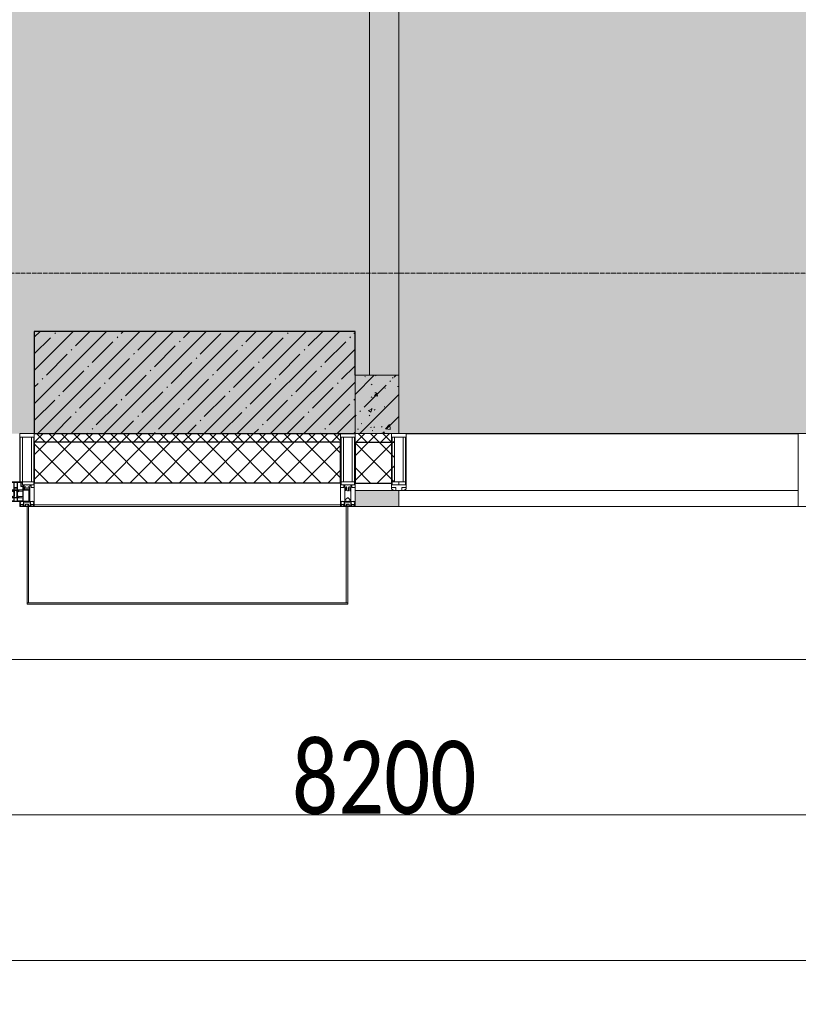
# Model space of a CAD drawing. Header units: millimetres. Extents: x -535184 to 178656, y -69521 to 68256.
# Tile 106 of 256: x -160653 to -157983, y 23764 to 27142. Entities that reach past the tile are written whole.
import ezdxf

# ---------------------------------------------------------------- set-up
doc = ezdxf.new("R2010")
doc.units = ezdxf.units.MM
doc.linetypes.add('-D1-02х01', pattern=[3, 2, -1])
doc.linetypes.add('-D1d1-15x02', pattern=[19, 15, -2, 0, -2])
doc.layers.get('Defpoints').update_dxf_attribs({"color": 31})
for name, color, linetype, lineweight in [('_0', 7, 'Continuous', 13), ('A-ANNO-DIMS', 8, 'Continuous', 5), ('A-COLS', 7, 'Continuous', 5), ('A-DETL-GENF', 7, 'Continuous', 5), ('A-GLAZ', 7, 'Continuous', 5), ('A-GLAZ-CURT', 8, 'Continuous', 5), ('A-GLAZ-CWMG', 8, 'Continuous', 5), ('A-WALL', 7, 'Continuous', 5), ('A-WALL-FNSH', 8, 'Continuous', 5), ('I-WALL', 7, 'Continuous', 5), ('S-COLS', 7, 'Continuous', 5), ('S-GRID', 7, 'Continuous', 5), ('Ограждение', 7, 'Continuous', 5), ('Поручни', 7, 'Continuous', 5)]:
    doc.layers.add(name, color=color, linetype=linetype, lineweight=lineweight)
doc.styles.add('Calibri Light', font='calibril.ttf', dxfattribs={"width": 0.8, "height": 250})
doc.dimstyles.new('2_5', dxfattribs={"dimscale": 304.8, "dimtxt": 294.337106, "dimasz": 0.492126, "dimexe": 0.492126, "dimexo": 0.492126, "dimgap": 0, "dimtad": 1, "dimdec": 0, "dimrnd": 5, "dimdsep": 46, "dimtxsty": 'Calibri Light', "dimblk1": 'OBLIQUE', "dimblk2": 'OBLIQUE', "dimsah": 1, "dimcen": 0.09, "dimdle": 0.492126, "dimazin": 0, "dimtfac": 1, "dimtdec": 4, "dimtix": 1, "dimtmove": 0, "dimatfit": 3, "dimfxl": 1, "dimtvp": 1, "dimtolj": 1, "dimtzin": 0, "dimlwd": 5, "dimlwe": 5, "dimarcsym": 2})
pattern_1 = [(45, (0, 0), (-21.213203, 21.213203), []), (135, (0, 0), (-21.213203, -21.213203), [])]
pattern_2 = [(45, (0, 0), (-42.42641, 42.42641), []), (135, (0, 0), (-42.42641, -42.42641), [])]

# ---------------------------------------------------------------- blocks, each defined once
blk = doc.blocks.new('A_PAN_Створка - 383мм-V34-50_AS_M_L11')
at = {"layer": 'A-GLAZ-CURT'}
h = blk.add_hatch(dxfattribs=at)
h.set_pattern_fill('FP_33', color=256, style=0, pattern_type=2)
h.set_pattern_definition([(225, (31460, -750), (14.142136, -14.142136), []), (315, (31460, -750), (14.142136, 14.142136), [])])
h.paths.add_polyline_path([(39.1, -31.8), (-54.5, -31.8), (-54.9, -34.1), (-57.2, -36.4), (-57.2, -60.8), (-54.6, -63.4), (-53.6, -82.7), (54.6, -81.8), (54.6, -63.4), (57.2, -60.8), (57.2, -36.4), (54.9, -34.1), (54.5, -31.8)])
at = {"layer": 'A-DETL-GENF'}
for p, q in [((-70, -32.1), (-61.4, -23.5)), ((-70, -62.5), (-70, -32.1)), ((61.4, -23.5), (-61.4, -23.5)), ((-55.2, -33.8), (-57.3, -35.9)), ((-55.2, -33.8), (-54.8, -31.5)), ((-54.9, -25.8), (-53.9, -24.8)), ((-54.9, -29.5), (-54.9, -25.8)), ((-53.9, -30.5), (-54.9, -29.5)), ((-54.5, -31.8), (-54.9, -34.1)), ((0, -31.5), (-54.8, -31.5)), ((54.5, -31.8), (-54.5, -31.8)), ((-53.9, -24.8), (53.9, -24.8)), ((53.9, -30.5), (-53.9, -30.5)), ((0, -31.5), (54.8, -31.5)), ((54.9, -25.8), (53.9, -24.8)), ((53.9, -30.5), (54.9, -29.5)), ((54.9, -34.1), (54.5, -31.8)), ((55.2, -33.8), (54.8, -31.5)), ((54.9, -29.5), (54.9, -25.8)), ((55.2, -33.8), (57.3, -35.9)), ((70, -32.1), (61.4, -23.5)), ((70, -62.5), (70, -32.1)), ((-73.9, -62.5), (-70, -62.5)), ((-73.9, -87.5), (-73.9, -62.5)), ((-69.4, -66.5), (-73.9, -66.5)), ((-69.4, -81.5), (-69.4, -66.5)), ((-61.7, -62.5), (-67.9, -62.5)), ((-67.9, -62.5), (-67.9, -89.3)), ((-67.8, -38.3), (-65.7, -37.4)), ((-67.8, -55.7), (-67.8, -38.3)), ((-66, -56.5), (-67.8, -55.7)), ((-66, -56.5), (-62, -59.1)), ((-65.7, -37.4), (-60.8, -34.7)), ((-62, -59.1), (-60.7, -61)), ((-61.7, -64.9), (-61.7, -62.5)), ((-60.1, -67.7), (-61.7, -64.9)), ((-60.8, -34.7), (-57.3, -35.9)), ((-60.7, -61), (-57.4, -61)), ((-57.4, -61), (-54.9, -63.5)), ((-54.9, -34.1), (-57.2, -36.4)), ((-57.2, -36.4), (-57.2, -60.8)), ((-57.2, -60.8), (-54.6, -63.4)), ((-54.9, -63.5), (-54.9, -81.9)), ((-54.6, -63.4), (-54.6, -81.8)), ((54.6, -63.4), (57.2, -60.8)), ((54.6, -81.8), (54.6, -63.4)), ((57.2, -36.4), (54.9, -34.1)), ((57.4, -61), (54.9, -63.5)), ((54.9, -63.5), (54.9, -81.9)), ((57.2, -60.8), (57.2, -36.4)), ((60.8, -34.7), (57.3, -35.9)), ((60.7, -61), (57.4, -61)), ((60.1, -67.7), (61.7, -64.9)), ((62, -59.1), (60.7, -61)), ((65.7, -37.4), (60.8, -34.7)), ((61.7, -62.5), (67.9, -62.5)), ((61.7, -64.9), (61.7, -62.5)), ((66, -56.5), (62, -59.1)), ((67.8, -38.3), (65.7, -37.4)), ((66, -56.5), (67.8, -55.7)), ((67.8, -55.7), (67.8, -38.3)), ((67.9, -62.5), (67.9, -89.3)), ((69.4, -66.5), (73.9, -66.5)), ((69.4, -81.5), (69.4, -66.5)), ((73.9, -62.5), (70, -62.5)), ((73.9, -87.5), (73.9, -62.5)), ((-91.5, -87.5), (-73.9, -87.5)), ((-91.5, -92), (-91.5, -87.5)), ((-91.5, -92), (91.5, -92)), ((-83.4, -90.3), (-83.4, -87.5)), ((-83.4, -90.3), (-69.4, -90.3)), ((-73.9, -81.5), (-69.4, -81.5)), ((-69.4, -85.5), (-73.9, -85.5)), ((-69.4, -90.3), (-69.4, -85.5)), ((-67.9, -89.3), (-66.9, -90.3)), ((-66.9, -90.3), (-57.4, -90.3)), ((-56.4, -67.7), (-60.1, -67.7)), ((-57.4, -90.3), (-56.4, -89.4)), ((-56.4, -89.4), (-56.4, -67.7)), ((-54.9, -81.9), (-53.8, -83)), ((-54.9, -85.6), (-53.9, -84.6)), ((-54.9, -89.3), (-54.9, -85.6)), ((-53.9, -90.3), (-54.9, -89.3)), ((-54.6, -81.8), (-53.6, -82.7)), ((-53.9, -84.6), (53.9, -84.6)), ((53.9, -90.3), (-53.9, -90.3)), ((53.8, -83), (-53.8, -83)), ((-53.6, -82.7), (53.6, -82.7)), ((53.6, -82.7), (54.6, -81.8)), ((54.9, -81.9), (53.8, -83)), ((54.9, -85.6), (53.9, -84.6)), ((53.9, -90.3), (54.9, -89.3)), ((54.9, -89.3), (54.9, -85.6)), ((56.4, -67.7), (60.1, -67.7)), ((56.4, -89.4), (56.4, -67.7)), ((57.4, -90.3), (56.4, -89.4)), ((66.9, -90.3), (57.4, -90.3)), ((67.9, -89.3), (66.9, -90.3)), ((73.9, -81.5), (69.4, -81.5)), ((69.4, -85.5), (73.9, -85.5)), ((69.4, -90.3), (69.4, -85.5)), ((83.4, -90.3), (69.4, -90.3)), ((91.5, -87.5), (73.9, -87.5)), ((83.4, -90.3), (83.4, -87.5)), ((91.5, -92), (91.5, -87.5))]:
    blk.add_line(p, q, dxfattribs=at)
at = {"layer": 'A-DETL-GENF', "color": 9, "true_color": 0xc8c8c8}
for p, q in [((95.1, -87.5), (95.1, -105.1)), ((99.6, -87.5), (95.1, -87.5)), ((97.9, -95.6), (95.1, -95.6)), ((97.9, -95.6), (97.9, -109.6)), ((99.6, -270.5), (99.6, -87.5)), ((39.7, -109), (31.1, -117.6)), ((31.1, -117.6), (31.1, -240.4)), ((41.4, -123.8), (39.1, -124.2)), ((39.1, -179), (39.1, -124.2)), ((70.1, -109), (39.7, -109)), ((41.4, -123.8), (43.5, -121.7)), ((45, -113.3), (42.3, -118.2)), ((42.3, -118.2), (43.5, -121.7)), ((45.9, -111.2), (45, -113.3)), ((63.3, -111.2), (45.9, -111.2)), ((64.1, -113), (63.3, -111.2)), ((64.1, -113), (66.7, -117)), ((66.7, -117), (68.6, -118.3)), ((68.6, -118.3), (68.6, -121.6)), ((68.6, -121.6), (71.1, -124.1)), ((70.1, -105.1), (70.1, -109)), ((95.1, -105.1), (70.1, -105.1)), ((71.1, -124.1), (89.5, -124.1)), ((74.1, -109.6), (74.1, -105.1)), ((89.1, -109.6), (74.1, -109.6)), ((89.1, -105.1), (89.1, -109.6)), ((89.5, -124.1), (90.6, -125.2)), ((90.6, -125.2), (90.6, -232.8)), ((93.1, -109.6), (93.1, -105.1)), ((97.9, -109.6), (93.1, -109.6)), ((39.1, -179), (39.1, -233.8)), ((41.4, -234.2), (39.1, -233.8)), ((41.4, -234.2), (43.5, -236.3)), ((42.3, -239.8), (43.5, -236.3)), ((68.6, -236.4), (71.1, -233.9)), ((68.6, -239.7), (68.6, -236.4)), ((71.1, -233.9), (89.5, -233.9)), ((89.5, -233.9), (90.6, -232.8)), ((39.7, -249), (31.1, -240.4)), ((70.1, -249), (39.7, -249)), ((45, -244.7), (42.3, -239.8)), ((45.9, -246.8), (45, -244.7)), ((63.3, -246.8), (45.9, -246.8)), ((64.1, -245), (63.3, -246.8)), ((64.1, -245), (66.7, -241)), ((66.7, -241), (68.6, -239.7)), ((70.1, -252.9), (70.1, -249)), ((95.1, -252.9), (70.1, -252.9)), ((74.1, -248.4), (74.1, -252.9)), ((89.1, -248.4), (74.1, -248.4)), ((89.1, -252.9), (89.1, -248.4)), ((93.1, -248.4), (93.1, -252.9)), ((97.9, -248.4), (93.1, -248.4)), ((95.1, -270.5), (95.1, -252.9)), ((97.9, -262.4), (95.1, -262.4)), ((97.9, -262.4), (97.9, -248.4)), ((99.6, -270.5), (95.1, -270.5))]:
    blk.add_line(p, q, dxfattribs=at)
at = {"layer": 'A-GLAZ'}
for p, q in [((-67.9, -17), (-171, -17)), ((-171, -17), (-171, -57)), ((-171, -18.5), (-153.5, -18.5)), ((-153.5, -18.5), (-152, -20)), ((-152, -20), (-152, -73.5)), ((-150.5, -17), (-150.5, -29.4)), ((-132.4, -18.6), (-150.5, -18.6)), ((-150.5, -29.4), (-132.4, -29.4)), ((-150.5, -33.6), (-150.5, -68)), ((-136.3, -33.6), (-150.5, -33.6)), ((-137.2, -31), (-135.8, -35)), ((-132.5, -31), (-137.2, -31)), ((-132.5, -31.9), (-133.4, -33.7)), ((-133.4, -33.7), (-130.1, -35.3)), ((-132.5, -31.9), (-132.5, -31)), ((-132.4, -29.4), (-132.4, -18.6)), ((-131, -18.2), (-131, -29.5)), ((-120.8, -18.2), (-131, -18.2)), ((-131, -29.5), (-120.8, -29.5)), ((-131, -30.9), (-131, -33)), ((-120.8, -30.9), (-131, -30.9)), ((-129.4, -34.6), (-131, -33)), ((-122.4, -34.6), (-120.8, -33)), ((-118.4, -33.7), (-121.7, -35.3)), ((-120.8, -18.2), (-120.8, -29.5)), ((-120.8, -30.9), (-120.8, -33)), ((-119.3, -18.6), (-92.5, -18.6)), ((-119.3, -29.4), (-119.3, -18.6)), ((-92.5, -29.4), (-119.3, -29.4)), ((-119.3, -31), (-114.6, -31)), ((-119.3, -31.9), (-119.3, -31)), ((-119.3, -31.9), (-118.4, -33.7)), ((-114.6, -31), (-115.9, -35)), ((-94.1, -33.5), (-115.4, -33.5)), ((-89.9, -35.1), (-94.1, -33.5)), ((-92.5, -18.6), (-92.5, -29.4)), ((-90.8, -18.5), (-90.8, -29.4)), ((-87.3, -18.5), (-90.8, -18.5)), ((-90.8, -29.4), (-85.9, -29.4)), ((-89.9, -32.5), (-89.9, -35.1)), ((-85.9, -32.5), (-89.9, -32.5)), ((-87.3, -20.4), (-87.3, -18.5)), ((-87.3, -20.4), (-87.3, -21.9)), ((-84.8, -20.4), (-87.3, -20.4)), ((-87.3, -21.9), (-85.9, -21.9)), ((-85.9, -18.2), (-85.9, -20.4)), ((-75.9, -18.2), (-85.9, -18.2)), ((-85.9, -21.9), (-85.9, -29.4)), ((-85.9, -29.4), (-85.9, -32.5)), ((-83.4, -20.4), (-84.8, -20.4)), ((-70, -33.8), (-83.4, -20.4)), ((-78, -84), (-78, -23.5)), ((-78, -23.5), (-67.9, -23.5)), ((-75.9, -21.5), (-75.9, -18.2)), ((-75.9, -21.5), (-75.9, -23.5)), ((-74.9, -21.5), (-75.9, -21.5)), ((-75.9, -23.5), (-73, -23.5)), ((-74.9, -17.9), (-74.9, -21.5)), ((-68.9, -17.9), (-74.9, -17.9)), ((-67.2, -29.3), (-73, -23.5)), ((-61.4, -23.5), (-70, -32.1)), ((-70, -32.1), (-70, -62.5)), ((-68.9, -21.5), (-68.9, -17.9)), ((-67.9, -21.5), (-68.9, -21.5)), ((67.9, -17), (-67.9, -17)), ((-61.4, -23.5), (-67.9, -17)), ((-67.9, -17), (-67.9, -23.5)), ((-67.9, -17), (67.9, -17)), ((-67.9, -21.5), (-67.9, -23.5)), ((-67.9, -23.5), (-64.6, -26.8)), ((-67.9, -23.5), (-64.6, -26.8)), ((-64.6, -26.8), (-67.2, -29.3)), ((-64.6, -26.8), (-61.4, -23.5)), ((61.4, -23.5), (-61.4, -23.5)), ((67.9, -17), (61.4, -23.5)), ((70, -32.1), (61.4, -23.5)), ((61.4, -23.5), (64.6, -26.8)), ((67.9, -23.5), (64.6, -26.8)), ((64.6, -26.8), (67.9, -23.5)), ((64.6, -26.8), (67.2, -29.3)), ((67.2, -29.3), (73, -23.5)), ((67.9, -23.5), (67.9, -17)), ((171, -17), (67.9, -17)), ((67.9, -21.5), (67.9, -23.5)), ((67.9, -21.5), (68.9, -21.5)), ((67.9, -23.5), (78, -23.5)), ((68.9, -17.9), (74.9, -17.9)), ((68.9, -21.5), (68.9, -17.9)), ((70, -33.8), (83.4, -20.4)), ((70, -62.5), (70, -32.1)), ((75.9, -23.5), (73, -23.5)), ((74.9, -17.9), (74.9, -21.5)), ((74.9, -21.5), (75.9, -21.5)), ((75.9, -18.2), (85.9, -18.2)), ((75.9, -21.5), (75.9, -18.2)), ((75.9, -21.5), (75.9, -23.5)), ((78, -23.5), (78, -84)), ((83.4, -20.4), (84.8, -20.4)), ((84.8, -20.4), (87.3, -20.4)), ((85.9, -18.2), (85.9, -20.4)), ((85.9, -21.9), (85.9, -29.4)), ((87.3, -21.9), (85.9, -21.9)), ((85.9, -29.4), (85.9, -32.5)), ((90.8, -29.4), (85.9, -29.4)), ((85.9, -32.5), (89.9, -32.5)), ((87.3, -18.5), (90.8, -18.5)), ((87.3, -20.4), (87.3, -18.5)), ((87.3, -20.4), (87.3, -21.9)), ((89.9, -32.5), (89.9, -35.1)), ((89.9, -35.1), (94.1, -33.5)), ((90.8, -18.5), (90.8, -29.4)), ((92.5, -18.6), (92.5, -29.4)), ((119.3, -18.6), (92.5, -18.6)), ((92.5, -29.4), (119.3, -29.4)), ((94.1, -33.5), (115.4, -33.5)), ((114.6, -31), (115.9, -35)), ((119.3, -31), (114.6, -31)), ((119.3, -31.9), (118.4, -33.7)), ((118.4, -33.7), (121.7, -35.3)), ((119.3, -29.4), (119.3, -18.6)), ((119.3, -31.9), (119.3, -31)), ((120.8, -18.2), (120.8, -29.5)), ((120.8, -18.2), (131, -18.2)), ((131, -29.5), (120.8, -29.5)), ((120.8, -30.9), (120.8, -33)), ((120.8, -30.9), (131, -30.9)), ((122.4, -34.6), (120.8, -33)), ((129.4, -34.6), (131, -33)), ((133.4, -33.7), (130.1, -35.3)), ((131, -18.2), (131, -29.5)), ((131, -30.9), (131, -33)), ((132.4, -18.6), (150.5, -18.6)), ((132.4, -29.4), (132.4, -18.6)), ((150.5, -29.4), (132.4, -29.4)), ((132.5, -31), (137.2, -31)), ((132.5, -31.9), (132.5, -31)), ((132.5, -31.9), (133.4, -33.7)), ((137.2, -31), (135.8, -35)), ((136.3, -33.6), (150.5, -33.6)), ((150.5, -17), (150.5, -29.4)), ((150.5, -33.6), (150.5, -68)), ((153.5, -18.5), (152, -20)), ((152, -20), (152, -73.5)), ((171, -18.5), (153.5, -18.5)), ((171, -57), (171, -17)), ((-171, -55.5), (-152, -55.5)), ((-171, -57), (-156, -57)), ((-153, -60), (-153, -73.5)), ((-136.4, -52.4), (-150.5, -52.4)), ((-150.5, -56.6), (-132.4, -56.6)), ((-137.2, -54.8), (-135.8, -50.8)), ((-132.5, -54.8), (-137.2, -54.8)), ((-132.1, -36.8), (-135.8, -35)), ((-132.1, -49), (-135.8, -50.8)), ((-133.4, -52), (-130.1, -50.4)), ((-132.5, -53.8), (-133.4, -52)), ((-132.5, -53.8), (-132.5, -54.8)), ((-132.4, -56.6), (-132.4, -82.5)), ((-132.1, -49), (-132.1, -36.8)), ((-129.4, -51.1), (-131, -52.7)), ((-131, -55.1), (-131, -52.7)), ((-120.8, -55.1), (-131, -55.1)), ((-131, -56.5), (-131, -62.6)), ((-131, -56.5), (-120.8, -56.5)), ((-120.8, -62.6), (-131, -62.6)), ((-131, -64.6), (-120.8, -64.6)), ((-131, -82.5), (-131, -64.6)), ((-130.1, -35.3), (-129.4, -34.6)), ((-130.1, -35.3), (-130.1, -50.4)), ((-130.1, -50.4), (-129.4, -51.1)), ((-121.7, -35.3), (-122.4, -34.6)), ((-121.7, -50.4), (-122.4, -51.1)), ((-122.4, -51.1), (-120.8, -52.7)), ((-121.7, -35.3), (-121.7, -50.4)), ((-118.4, -52), (-121.7, -50.4)), ((-120.8, -55.1), (-120.8, -52.7)), ((-120.8, -56.5), (-120.8, -62.6)), ((-120.8, -82.5), (-120.8, -64.6)), ((-119.7, -36.8), (-115.9, -35)), ((-119.7, -49), (-119.7, -36.8)), ((-119.7, -49), (-115.9, -50.8)), ((-119.3, -53.8), (-118.4, -52)), ((-119.3, -53.8), (-119.3, -54.8)), ((-119.3, -54.8), (-114.6, -54.8)), ((-119.3, -56.6), (-119.3, -82.5)), ((-92.5, -56.6), (-119.3, -56.6)), ((-114.6, -54.8), (-115.9, -50.8)), ((-94.1, -52.5), (-115.3, -52.5)), ((-89.9, -50.9), (-94.1, -52.5)), ((-92.5, -56.6), (-92.5, -82.5)), ((-90.8, -56.6), (-85.9, -56.6)), ((-90.8, -62.7), (-90.8, -56.6)), ((-80.4, -62.7), (-90.8, -62.7)), ((-90.8, -64.6), (-90.8, -82.5)), ((-80.1, -64.6), (-90.8, -64.6)), ((-89.9, -35.1), (-89.9, -50.9)), ((-89.9, -52.2), (-89.9, -50.9)), ((-89.9, -52.2), (-88.6, -53.5)), ((-85.9, -53.5), (-88.6, -53.5)), ((-85.9, -53.5), (-78, -45.6)), ((-85.9, -56.6), (-85.9, -53.5)), ((-80.4, -61.1), (-80.4, -62.7)), ((-78, -61.1), (-80.4, -61.1)), ((-80.1, -66.1), (-80.1, -64.6)), ((-78, -66.1), (-80.1, -66.1)), ((-78, -36.8), (-70, -36.8)), ((-78, -45.6), (-78, -36.8)), ((-78, -66.1), (-78, -61.1)), ((-70, -62.5), (-73.9, -62.5)), ((-73.9, -62.5), (-73.9, -87.5)), ((-70, -36.8), (-70, -33.8)), ((70, -36.8), (70, -33.8)), ((78, -36.8), (70, -36.8)), ((73.9, -62.5), (70, -62.5)), ((73.9, -87.5), (73.9, -62.5)), ((78, -45.6), (78, -36.8)), ((85.9, -53.5), (78, -45.6)), ((78, -61.1), (80.4, -61.1)), ((78, -66.1), (78, -61.1)), ((78, -66.1), (80.1, -66.1)), ((80.1, -64.6), (90.8, -64.6)), ((80.1, -66.1), (80.1, -64.6)), ((80.4, -61.1), (80.4, -62.7)), ((80.4, -62.7), (90.8, -62.7)), ((85.9, -53.5), (88.6, -53.5)), ((85.9, -56.6), (85.9, -53.5)), ((90.8, -56.6), (85.9, -56.6)), ((89.9, -52.2), (88.6, -53.5)), ((89.9, -35.1), (89.9, -50.9)), ((89.9, -50.9), (94.1, -52.5)), ((89.9, -52.2), (89.9, -50.9)), ((90.8, -62.7), (90.8, -56.6)), ((90.8, -64.6), (90.8, -82.5)), ((92.5, -56.6), (119.3, -56.6)), ((92.5, -56.6), (92.5, -82.5)), ((94.1, -52.5), (115.3, -52.5)), ((114.6, -54.8), (115.9, -50.8)), ((119.3, -54.8), (114.6, -54.8)), ((119.7, -36.8), (115.9, -35)), ((119.7, -49), (115.9, -50.8)), ((118.4, -52), (121.7, -50.4)), ((119.3, -53.8), (118.4, -52)), ((119.3, -53.8), (119.3, -54.8)), ((119.3, -56.6), (119.3, -82.5)), ((119.7, -49), (119.7, -36.8)), ((122.4, -51.1), (120.8, -52.7)), ((120.8, -55.1), (120.8, -52.7)), ((120.8, -55.1), (131, -55.1)), ((120.8, -56.5), (120.8, -62.6)), ((131, -56.5), (120.8, -56.5)), ((120.8, -62.6), (131, -62.6)), ((120.8, -82.5), (120.8, -64.6)), ((131, -64.6), (120.8, -64.6)), ((121.7, -35.3), (122.4, -34.6)), ((121.7, -35.3), (121.7, -50.4)), ((121.7, -50.4), (122.4, -51.1)), ((130.1, -35.3), (129.4, -34.6)), ((130.1, -50.4), (129.4, -51.1)), ((129.4, -51.1), (131, -52.7)), ((130.1, -35.3), (130.1, -50.4)), ((133.4, -52), (130.1, -50.4)), ((131, -55.1), (131, -52.7)), ((131, -56.5), (131, -62.6)), ((131, -82.5), (131, -64.6)), ((132.1, -36.8), (135.8, -35)), ((132.1, -49), (132.1, -36.8)), ((132.1, -49), (135.8, -50.8)), ((150.5, -56.6), (132.4, -56.6)), ((132.4, -56.6), (132.4, -82.5)), ((132.5, -53.8), (133.4, -52)), ((132.5, -53.8), (132.5, -54.8)), ((132.5, -54.8), (137.2, -54.8)), ((137.2, -54.8), (135.8, -50.8)), ((136.4, -52.4), (150.5, -52.4)), ((171, -55.5), (152, -55.5)), ((153, -73.5), (153, -60)), ((156, -57), (171, -57)), ((-153, -73.5), (-150, -73.5)), ((-150.5, -68), (-143.5, -68)), ((-150.5, -69.5), (-150.5, -73.5)), ((-145, -69.5), (-150.5, -69.5)), ((-150, -73.5), (-150, -84)), ((-150, -84), (-78, -84)), ((-148.5, -81), (-148.5, -82.5)), ((-143.5, -81), (-148.5, -81)), ((-148.5, -82.5), (-132.4, -82.5)), ((-145, -69.5), (-145, -79.5)), ((-143.5, -68), (-143.5, -81)), ((-131, -82.5), (-120.8, -82.5)), ((-119.3, -82.5), (-92.5, -82.5)), ((-73.9, -87.5), (-91.5, -87.5)), ((-91.5, -87.5), (-91.5, -92)), ((-91.5, -92), (91.5, -92)), ((-90.8, -82.5), (-79.5, -82.5)), ((-78, -84), (-85, -84)), ((-85, -84), (-85, -87.5)), ((-85, -87.5), (-78, -87.5)), ((-79.5, -80.6), (-78, -80.6)), ((-79.5, -82.5), (-79.5, -80.6)), ((-78, -87.5), (-78, -84)), ((-78, -84), (-73.9, -84)), ((73.9, -84), (78, -84)), ((91.5, -87.5), (73.9, -87.5)), ((79.5, -80.6), (78, -80.6)), ((78, -87.5), (78, -84)), ((78, -84), (85, -84)), ((78, -84), (150, -84)), ((85, -87.5), (78, -87.5)), ((79.5, -82.5), (79.5, -80.6)), ((90.8, -82.5), (79.5, -82.5)), ((85, -84), (85, -87.5)), ((91.5, -92), (91.5, -87.5)), ((119.3, -82.5), (92.5, -82.5)), ((131, -82.5), (120.8, -82.5)), ((148.5, -82.5), (132.4, -82.5)), ((143.5, -68), (143.5, -81)), ((150.5, -68), (143.5, -68)), ((143.5, -81), (148.5, -81)), ((145, -69.5), (150.5, -69.5)), ((145, -69.5), (145, -79.5)), ((148.5, -81), (148.5, -82.5)), ((150, -84), (150, -73.5)), ((150, -73.5), (153, -73.5)), ((150.5, -69.5), (150.5, -73.5))]:
    blk.add_line(p, q, dxfattribs=at)
for centre, start, end in [((-156, -60), 0, 90), ((156, -60), 90, 180)]:
    blk.add_arc(centre, 3, start, end, dxfattribs=at)
at = {"layer": 'A-GLAZ', "linetype": '-D1-02х01'}
blk.add_arc((91.4, -87.5), 183, 181.4091, 271.1445, dxfattribs=at)
blk = doc.blocks.new('System Panel - A_PAN_Glass-5028120-50_AS_M_L11')
at = {"layer": 'A-GLAZ-CURT'}
for p, q in [((685, 0), (-685, 0)), ((-685, 0), (-685, -55)), ((685, -55), (685, 0)), ((-685, -55), (671, -55))]:
    blk.add_line(p, q, dxfattribs=at)
blk = doc.blocks.new('Rectangular Mullion - R_StandardFrame_50Wx250H-3342548-50_AS_M_L11')
at = {"layer": 'A-GLAZ-CWMG'}
blk.add_line((32925, -500), (34270, -500), dxfattribs=at)
blk = doc.blocks.new('Rectangular Mullion - R_StandardFrame_50Wx250H-3538113-50_AS_M_L11')
at = {"layer": 'A-GLAZ-CWMG', "lineweight": 9}
for p, q in [((-25, 84), (-25, 250)), ((-25, 250), (25, 250)), ((25, 250), (25, 0)), ((-25, 0), (-25, 17)), ((25, 0), (-25, 0))]:
    blk.add_line(p, q, dxfattribs=at)
blk = doc.blocks.new('Rectangular Mullion - 50Wx250H-2623690-50_AS_M_L11')
at = {"layer": 'A-DETL-GENF'}
for p, q in [((-25, 65.2), (-25, 250)), ((-25, 250), (0, 250)), ((-23, 237.3), (0, 237.3)), ((-23, 237.3), (-23, 73.6)), ((-14.9, 84), (-14.9, 237.3)), ((25, 250), (0, 250)), ((23, 237.3), (0, 237.3)), ((14.9, 84), (14.9, 237.3)), ((23, 237.3), (23, 73.6)), ((25, 65.2), (25, 250)), ((0, 84), (-23, 84)), ((-0.5, 73.6), (-23, 73.6)), ((-14, 71.3), (-14, 65.2)), ((-10, 71.3), (-14, 71.3)), ((-10, 53), (-10, 71.3)), ((0, 84), (23, 84)), ((0.5, 73.6), (23, 73.6)), ((10, 71.3), (14, 71.3)), ((10, 53), (10, 71.3)), ((14, 71.3), (14, 65.2)), ((-14, 65.2), (-25, 65.2)), ((-8.7, 53), (-10, 53)), ((-10, 53), (-10, 17)), ((-8.7, 53), (-7, 54.7)), ((-7, 65.2), (-5.9, 67.3)), ((-7, 65.2), (-7, 54.7)), ((-4.1, 67.3), (-5.9, 67.3)), ((-4.1, 67.3), (-2.9, 65.1)), ((-2.9, 65.1), (-2.9, 54.6)), ((-1.3, 53), (-2.9, 54.6)), ((0, 53), (-1.3, 53)), ((0, 53), (1.3, 53)), ((1.3, 53), (2.9, 54.6)), ((4.1, 67.3), (2.9, 65.1)), ((2.9, 65.1), (2.9, 54.6)), ((4.1, 67.3), (5.9, 67.3)), ((7, 65.2), (5.9, 67.3)), ((7, 65.2), (7, 54.7)), ((8.7, 53), (7, 54.7)), ((8.7, 53), (10, 53)), ((10, 53), (10, 17)), ((14, 65.2), (25, 65.2)), ((-23.8, 14.6), (-25, 14.2)), ((-25, 0), (-25, 14.2)), ((-22.3, 17), (-23.8, 17)), ((-23.8, 17), (-23.8, 14.6)), ((-22.5, 10.6), (-23.8, 14.6)), ((-22.5, 10.6), (-23.7, 9.9)), ((-23.7, 1.3), (-23.7, 9.9)), ((-23.7, 1.3), (-11.8, 1.3)), ((-23.2, 10.2), (-22.5, 8)), ((-22.5, 8), (-22.5, 4.5)), ((-21.3, 4.5), (-22.5, 4.5)), ((-22.3, 17), (-22.3, 16)), ((-22.3, 16), (-21.3, 16)), ((-19, 17.6), (-21.3, 16)), ((-21.3, 4.5), (-21.3, 6.5)), ((-21.3, 6.5), (-14.2, 6.5)), ((-18.4, 16.6), (-19, 17.6)), ((-7.4, 16.6), (-18.4, 16.6)), ((-14.2, 6.5), (-14.2, 4.5)), ((-13.2, 4.5), (-14.2, 4.5)), ((-13.2, 4.5), (-12.2, 7.2)), ((-12.7, 7.6), (-11.3, 11.4)), ((-12.7, 7.6), (-11.8, 6.9)), ((-12.2, 9), (-12.2, 14.8)), ((-12.2, 14.8), (0, 14.8)), ((-11.8, 1.3), (-11.8, 6.9)), ((-10.5, 11.2), (-11.3, 11.4)), ((-10.5, 1.5), (-10.5, 11.2)), ((-4.8, 1.5), (-10.5, 1.5)), ((-10, 17), (-7.5, 17)), ((-8.5, 23), (-1.5, 30)), ((-8.5, 18.5), (-8.5, 23)), ((-7.5, 18.5), (-8.5, 18.5)), ((-7.5, 17), (-7.5, 18.5)), ((-7.4, 18), (-7.4, 16.6)), ((-2.6, 18), (-7.4, 18)), ((0, 8), (-4.8, 8)), ((-4.8, 1.5), (-4.8, 8)), ((-2.6, 18), (-2.6, 16.8)), ((-2.6, 16.8), (0, 16.8)), ((-1.5, 30), (0, 30)), ((1.5, 30), (0, 30)), ((2.6, 16.8), (0, 16.8)), ((0, 14.8), (0, 16.8)), ((0, 14.8), (0, 16.8)), ((12.2, 14.8), (0, 14.8)), ((0, 0), (0, 8)), ((0, 8), (4.8, 8)), ((0, 0), (0, 8)), ((8.5, 23), (1.5, 30)), ((2.6, 18), (2.6, 16.8)), ((2.6, 18), (7.4, 18)), ((4.8, 1.5), (4.8, 8)), ((4.8, 1.5), (10.5, 1.5)), ((7.4, 18), (7.4, 16.6)), ((7.4, 16.6), (18.4, 16.6)), ((7.5, 18.5), (8.5, 18.5)), ((7.5, 17), (7.5, 18.5)), ((10, 17), (7.5, 17)), ((8.5, 18.5), (8.5, 23)), ((10.5, 11.2), (11.3, 11.4)), ((10.5, 1.5), (10.5, 11.2)), ((12.7, 7.6), (11.3, 11.4)), ((12.7, 7.6), (11.8, 6.9)), ((11.8, 1.3), (11.8, 6.9)), ((23.7, 1.3), (11.8, 1.3)), ((12.2, 9), (12.2, 14.8)), ((13.2, 4.5), (12.2, 7.2)), ((13.2, 4.5), (14.2, 4.5)), ((21.3, 6.5), (14.2, 6.5)), ((14.2, 6.5), (14.2, 4.5)), ((18.4, 16.6), (19, 17.6)), ((19, 17.6), (21.3, 16)), ((22.3, 16), (21.3, 16)), ((21.3, 4.5), (21.3, 6.5)), ((21.3, 4.5), (22.5, 4.5)), ((22.3, 17), (22.3, 16)), ((22.3, 17), (23.8, 17)), ((22.5, 10.6), (23.8, 14.6)), ((22.5, 10.6), (23.7, 9.9)), ((23.2, 10.2), (22.5, 8)), ((22.5, 8), (22.5, 4.5)), ((23.7, 1.3), (23.7, 9.9)), ((23.8, 17), (23.8, 14.6)), ((23.8, 14.6), (25, 14.2)), ((25, 0), (25, 14.2)), ((-25, 0), (0, 0)), ((25, 0), (0, 0))]:
    blk.add_line(p, q, dxfattribs=at)
for centre, start, end in [((-0.5, 73.1), 360, 90), ((0.5, 73.1), 90, 180)]:
    blk.add_arc(centre, 0.5, start, end, dxfattribs=at)
blk = doc.blocks.new('Rectangular Mullion - R_StandardFrame_50Wx250H-4058886-50_AS_M_L11')
at = {"layer": 'A-GLAZ-CWMG', "lineweight": 9}
for p, q in [((-50, 0), (-50, 250)), ((-50, 250), (0, 250)), ((0, 250), (0, 0)), ((0, 0), (-50, 0))]:
    blk.add_line(p, q, dxfattribs=at)
blk = doc.blocks.new('Rectangular Mullion - 50Wx250H-3038606-50_AS_M_L11')
at = {"layer": 'A-DETL-GENF'}
for p, q in [((0, 250), (-25, 250)), ((-25, 250), (-25, 237.3)), ((-25, 65.2), (-25, 250)), ((-25, 250), (0, 250)), ((-23, 237.3), (0, 237.3)), ((-23, 237.3), (0, 237.3)), ((-23, 237.3), (-23, 73.6)), ((0, 237.3), (-14.9, 237.3)), ((-14.9, 237.3), (-14.9, 84)), ((-14.9, 84), (-14.9, 237.3)), ((25, 250), (0, 250)), ((25, 250), (0, 250)), ((14.9, 237.3), (0, 237.3)), ((0, 237.3), (23, 237.3)), ((23, 237.3), (0, 237.3)), ((14.9, 84), (14.9, 237.3)), ((14.9, 84), (14.9, 237.3)), ((23, 237.3), (23, 73.6)), ((25, 237.3), (25, 250)), ((25, 65.2), (25, 250)), ((-25, 73.6), (-25, 65.2)), ((0, 84), (-23, 84)), ((-23, 84), (-23, 73.6)), ((0, 84), (-23, 84)), ((-23, 73.6), (0, 73.6)), ((0, 73.6), (-23, 73.6)), ((-0.5, 73.6), (-23, 73.6)), ((-14.9, 84), (0, 84)), ((0, 84), (14.9, 84)), ((23, 84), (0, 84)), ((0, 84), (0, 73.6)), ((0, 84), (23, 84)), ((0, 73.6), (0, 84)), ((0, 73.6), (23, 73.6)), ((23, 73.6), (0, 73.6)), ((0.5, 73.6), (23, 73.6)), ((23, 73.6), (23, 84)), ((25, 65.2), (25, 73.6)), ((-25, 65.2), (-25, 60.2)), ((-10, 65.2), (-25, 65.2)), ((-25, 65.2), (-25, 60.2)), ((-25, 65.2), (-10, 65.2)), ((-10, 65.2), (-25, 65.2)), ((-10, 55), (-14, 55)), ((-14, 55), (-10, 55)), ((-10, 55), (-10, 65.2)), ((-10, 65.2), (-10, 55)), ((-10, 55), (-10, 65.2)), ((-10, 55), (0, 55)), ((0, 55), (-10, 55)), ((0, 55), (10, 55)), ((0, 55), (10, 55)), ((10, 65.2), (10, 55)), ((25, 65.2), (10, 65.2)), ((10, 55), (10, 65.2)), ((10, 65.2), (25, 65.2)), ((10, 65.2), (25, 65.2)), ((10, 55), (10, 65.2)), ((10, 55), (14, 55)), ((10, 55), (14, 55)), ((25, 65.2), (25, 60.2)), ((25, 60.2), (25, 65.2))]:
    blk.add_line(p, q, dxfattribs=at)
for centre, start, end in [((-14, 69.1), 218.9723, 270), ((-14, 69.1), 218.9723, 270), ((-14, 69.1), 218.9723, 270), ((14, 69.1), 270, 321.0277), ((14, 69.1), 270, 321.0277), ((14, 69.1), 270, 321.0277)]:
    blk.add_arc(centre, 14.1, start, end, dxfattribs=at)
blk = doc.blocks.new('Rectangular Mullion - R_InvisibleFrame_50Wx250H-4214158-50_AS_M_L11')
at = {"layer": 'A-GLAZ-CWMG', "lineweight": 9}
for p, q in [((-25, 73.6), (-25, 237.3)), ((25, 237.3), (25, 73.6))]:
    blk.add_line(p, q, dxfattribs=at)
blk = doc.blocks.new('Ограждение - Ограждение-4621415-50_AS_M_L11')
at = {"layer": 'Поручни'}
blk.add_line((19705, -1325), (38275, -1325), dxfattribs=at)
blk = doc.blocks.new('Rectangular Mullion - 50Wx250H-V3-50_AS_M_L11')
at = {"layer": 'A-DETL-GENF'}
for p, q in [((-25, 65.2), (-25, 250)), ((-25, 250), (0, 250)), ((-23, 237.3), (0, 237.3)), ((-23, 237.3), (-23, 73.6)), ((-14.9, 84), (-14.9, 237.3)), ((25, 250), (0, 250)), ((23, 237.3), (0, 237.3)), ((14.9, 84), (14.9, 237.3)), ((23, 237.3), (23, 84)), ((25, 84), (25, 250)), ((0, 84), (-23, 84)), ((-0.5, 73.6), (-23, 73.6)), ((-14, 71.3), (-14, 65.2)), ((-10, 71.3), (-14, 71.3)), ((-10, 53), (-10, 71.3)), ((0, 84), (15, 84)), ((0.5, 73.6), (15, 73.6)), ((10, 71.3), (12, 71.3)), ((10, 57.4), (10, 71.3)), ((-14, 65.2), (-25, 65.2)), ((-8.7, 53), (-10, 53)), ((-10, 53), (-10, 17)), ((-8.7, 53), (-7, 54.7)), ((-7, 65.2), (-5.9, 67.3)), ((-7, 65.2), (-7, 54.7)), ((-4.1, 67.3), (-5.9, 67.3)), ((-4.1, 67.3), (-2.9, 65.1)), ((-2.9, 65.1), (-2.9, 57)), ((4.1, 67.3), (2.9, 65.1)), ((2.9, 65.1), (2.9, 57)), ((4.1, 67.3), (5.9, 67.3)), ((7, 65.2), (5.9, 67.3)), ((7, 65.2), (7, 57)), ((-23.8, 14.6), (-25, 14.2)), ((-25, 0), (-25, 14.2)), ((-22.3, 17), (-23.8, 17)), ((-23.8, 17), (-23.8, 14.6)), ((-22.5, 10.6), (-23.8, 14.6)), ((-22.5, 10.6), (-23.7, 9.9)), ((-23.7, 1.3), (-23.7, 9.9)), ((-23.7, 1.3), (-11.8, 1.3)), ((-23.2, 10.2), (-22.5, 8)), ((-22.5, 8), (-22.5, 4.5)), ((-21.3, 4.5), (-22.5, 4.5)), ((-22.3, 17), (-22.3, 16)), ((-22.3, 16), (-21.3, 16)), ((-19, 17.6), (-21.3, 16)), ((-21.3, 4.5), (-21.3, 6.5)), ((-21.3, 6.5), (-14.2, 6.5)), ((-18.4, 16.6), (-19, 17.6)), ((-7.4, 16.6), (-18.4, 16.6)), ((-14.2, 6.5), (-14.2, 4.5)), ((-13.2, 4.5), (-14.2, 4.5)), ((-13.2, 4.5), (-12.2, 7.2)), ((-12.7, 7.6), (-11.3, 11.4)), ((-12.7, 7.6), (-11.8, 6.9)), ((-12.2, 9), (-12.2, 14.8)), ((-12.2, 14.8), (0, 14.8)), ((-11.8, 1.3), (-11.8, 6.9)), ((-10.5, 11.2), (-11.3, 11.4)), ((-10.5, 1.5), (-10.5, 11.2)), ((-4.8, 1.5), (-10.5, 1.5)), ((-10, 17), (-7.5, 17)), ((-8.5, 23), (-6, 25.5)), ((-8.5, 18.5), (-8.5, 23)), ((-7.5, 18.5), (-8.5, 18.5)), ((-7.5, 17), (-7.5, 18.5)), ((-7.4, 18), (-7.4, 16.6)), ((-6, 18), (-7.4, 18)), ((0, 8), (-4.8, 8)), ((-4.8, 1.5), (-4.8, 8)), ((-2.6, 16.8), (0, 16.8)), ((2.6, 16.8), (0, 16.8)), ((0, 14.8), (0, 16.8)), ((0, 14.8), (0, 16.8)), ((12.2, 14.8), (0, 14.8)), ((0, 0), (0, 8)), ((0, 8), (4.8, 8)), ((0, 0), (0, 8)), ((4.8, 1.5), (4.8, 8)), ((4.8, 1.5), (10.5, 1.5)), ((7.4, 16.6), (18.4, 16.6)), ((10.5, 11.2), (11.3, 11.4)), ((10.5, 1.5), (10.5, 11.2)), ((12.7, 7.6), (11.3, 11.4)), ((12.7, 7.6), (11.8, 6.9)), ((11.8, 1.3), (11.8, 6.9)), ((23.7, 1.3), (11.8, 1.3)), ((12.2, 9), (12.2, 14.8)), ((13.2, 4.5), (12.2, 7.2)), ((13.2, 4.5), (14.2, 4.5)), ((21.3, 6.5), (14.2, 6.5)), ((14.2, 6.5), (14.2, 4.5)), ((19.9, 17), (21.3, 16)), ((22.3, 16), (21.3, 16)), ((21.3, 4.5), (21.3, 6.5)), ((21.3, 4.5), (22.5, 4.5)), ((22.3, 17), (22.3, 16)), ((22.5, 10.6), (23.8, 14.6)), ((22.5, 10.6), (23.7, 9.9)), ((23.2, 10.2), (22.5, 8)), ((22.5, 8), (22.5, 4.5)), ((23.7, 1.3), (23.7, 9.9)), ((23.8, 17), (23.8, 14.6)), ((23.8, 14.6), (25, 14.2)), ((25, 0), (25, 14.2)), ((-25, 0), (0, 0)), ((25, 0), (0, 0))]:
    blk.add_line(p, q, dxfattribs=at)
for centre, start, end in [((-0.5, 73.1), 360, 90), ((0.5, 73.1), 90, 180)]:
    blk.add_arc(centre, 0.5, start, end, dxfattribs=at)
blk = doc.blocks.new('Rectangular Mullion - R_StandardFrame_50Wx250H-4053641-50_AS_M_L11')
at = {"layer": 'A-GLAZ-CWMG', "lineweight": 9}
for p, q in [((0, 250), (-50, 250)), ((-50, 250), (-50, 84)), ((0, 0), (0, 250)), ((-50, 17), (-50, 0)), ((-50, 0), (0, 0))]:
    blk.add_line(p, q, dxfattribs=at)
blk = doc.blocks.new('RST_AR_KMN_R22_B3_FCD_rvt-1-50_AS_M_L11')
at = {"layer": 'A-WALL'}
h = blk.add_hatch(dxfattribs=at)
h.set_pattern_fill('FP_6', color=256, style=0, pattern_type=2)
h.set_pattern_definition(pattern_1)
h.paths.add_polyline_path([(31650, -530), (32700, -530), (32700, -500), (31650, -500)])
h = blk.add_hatch(dxfattribs=at)
h.set_pattern_fill('FP_6', color=256, style=0, pattern_type=2)
h.set_pattern_definition(pattern_1)
h.paths.add_polyline_path([(32750, -530), (32885.1, -530), (32885.1, -512.7), (32875, -512.7), (32875, -500), (32750, -500)])
h = blk.add_hatch(dxfattribs=at)
h.set_pattern_fill('FP_7', color=256, style=0, pattern_type=2)
h.set_pattern_definition(pattern_2)
h.paths.add_polyline_path([(31650, -670), (32700, -670), (32700, -530), (31650, -530)])
h = blk.add_hatch(dxfattribs=at)
h.set_pattern_fill('FP_7', color=256, style=0, pattern_type=2)
h.set_pattern_definition(pattern_2)
h.paths.add_polyline_path([(32750, -670), (32877, -670), (32877, -666.1), (32885.1, -666.1), (32885.1, -530), (32750, -530)])
at = {"layer": 'A-WALL', "true_color": 0xeff9fa}
blk.add_hatch(color=7, dxfattribs=at).paths.add_polyline_path([(32875, -750), (32900, -750), (32900, -695), (32750, -695), (32750, -750), (32810.3, -750)])
at = {"layer": 'A-COLS', "lineweight": 18}
for p, q in [((31625, -750), (31625, -1080.3)), ((31630, -750), (31625, -750)), ((31630, -1080.3), (31630, -750)), ((32720, -750), (32720, -1080.3)), ((32725, -750), (32720, -750)), ((32725, -1080.3), (32725, -750)), ((31625, -1080.3), (31630, -1080.3)), ((31625, -1080.3), (31625, -1085.4)), ((32725, -1080.3), (31625, -1080.3)), ((32720, -1080.3), (32725, -1080.3)), ((32725, -1085.4), (32725, -1080.3)), ((31625, -1085.4), (32725, -1085.4))]:
    blk.add_line(p, q, dxfattribs=at)
at = {"layer": 'A-WALL'}
for p, q in [((32700, -500), (31650, -500)), ((31650, -500), (31650, -530)), ((32700, -530), (32700, -500)), ((32875, -500), (32750, -500)), ((32750, -500), (32750, -530)), ((31650, -670), (31650, -745)), ((32700, -745), (32700, -670)), ((32750, -670), (32750, -695)), ((32750, -695), (32886, -695)), ((32700, -745), (31650, -745))]:
    blk.add_line(p, q, dxfattribs=at)
at = {"layer": 'A-WALL', "lineweight": 25}
for p, q in [((31650, -530), (31650, -670)), ((32700, -530), (31650, -530)), ((32700, -670), (32700, -530)), ((32750, -530), (32750, -670)), ((32750, -530), (32885.1, -530)), ((32700, -670), (31650, -670)), ((32750, -670), (32877, -670))]:
    blk.add_line(p, q, dxfattribs=at)
at = {"layer": 'A-WALL-FNSH'}
for p, q in [((32750, -695), (32750, -750)), ((32900, -750), (32900, -695)), ((31650, -745), (31650, -750)), ((31650, -750), (32700, -750)), ((32700, -750), (32700, -745)), ((32750, -750), (32900, -750))]:
    blk.add_line(p, q, dxfattribs=at)
at = {"layer": 'A-GLAZ-CURT', "lineweight": 5, "rotation": 180}
for name, p in [('A_PAN_Створка - 383мм-V34-50_AS_M_L11', (31460, -750)), ('System Panel - A_PAN_Glass-5028120-50_AS_M_L11', (33585, -750))]:
    blk.add_blockref(name, p, dxfattribs=at)
at = {"layer": 'A-GLAZ-CWMG', "lineweight": 5, "extrusion": (0, 0, -1)}
for name, p in [('Rectangular Mullion - 50Wx250H-V3-50_AS_M_L11', (-31625, -750)), ('Rectangular Mullion - 50Wx250H-2623690-50_AS_M_L11', (-32725, -750)), ('Rectangular Mullion - R_StandardFrame_50Wx250H-4058886-50_AS_M_L11', (-32700, -750)), ('Rectangular Mullion - 50Wx250H-3038606-50_AS_M_L11', (-32900, -750)), ('Rectangular Mullion - R_StandardFrame_50Wx250H-3538113-50_AS_M_L11', (-34295, -750)), ('Rectangular Mullion - R_InvisibleFrame_50Wx250H-4214158-50_AS_M_L11', (-32900, -750))]:
    blk.add_blockref(name, p, dxfattribs=at)
at = {"layer": 'A-GLAZ-CWMG', "lineweight": 5}
for name, p in [('Rectangular Mullion - R_StandardFrame_50Wx250H-4053641-50_AS_M_L11', (31650, -750)), ('Rectangular Mullion - R_StandardFrame_50Wx250H-3342548-50_AS_M_L11', (0, 0))]:
    blk.add_blockref(name, p, dxfattribs=at)
at = {"layer": 'Ограждение', "lineweight": 5}
blk.add_blockref('Ограждение - Ограждение-4621415-50_AS_M_L11', (-50, 50), dxfattribs=at)
blk = doc.blocks.new('_Oblique')
at = {"color": 0, "linetype": 'ByBlock', "lineweight": -2}
blk.add_line((-0.5, -0.5), (0.5, 0.5), dxfattribs=at)
blk = doc.blocks.new('*D12480')
at = {"layer": 'A-ANNO-DIMS', "color": 0, "lineweight": 5, "transparency": 16777216}
for p, q in [((-163652.9, 24413.7), (-155152.9, 24413.7)), ((-163502.9, 24369.8), (-163502.9, 24263.7)), ((-155302.9, 24369.8), (-155302.9, 24263.7))]:
    blk.add_line(p, q, dxfattribs=at)
at = {"layer": 'Defpoints', "color": 0, "transparency": 16777216}
for p in [(-163502.9, 24519.8), (-155302.9, 24519.8), (-155302.9, 24413.7)]:
    blk.add_point(p, dxfattribs=at)
at = {"layer": 'A-ANNO-DIMS', "color": 0, "lineweight": 5, "transparency": 16777216, "xscale": 150, "yscale": 150, "zscale": 150, "rotation": 180}
blk.add_blockref('_Oblique', (-163502.9, 24413.7), dxfattribs=at)
at = {"layer": 'A-ANNO-DIMS', "color": 0, "lineweight": 5, "transparency": 16777216, "xscale": 150, "yscale": 150, "zscale": 150}
blk.add_blockref('_Oblique', (-155302.9, 24413.7), dxfattribs=at)
at = {"layer": 'A-ANNO-DIMS', "color": 0, "transparency": 16777216, "insert": (-159402.9, 24541.4), "char_height": 250, "width": 799.053, "attachment_point": 5, "style": 'Calibri Light'}
blk.add_mtext('\\A1;8200', dxfattribs=at)
blk = doc.blocks.new('*D12481')
at = {"layer": 'A-ANNO-DIMS', "color": 0, "lineweight": 5, "transparency": 16777216}
for p, q in [((-192452.9, 23913.7), (-155152.9, 23913.7)), ((-192302.9, 23869.8), (-192302.9, 23763.7)), ((-155302.9, 23869.8), (-155302.9, 23763.7))]:
    blk.add_line(p, q, dxfattribs=at)
at = {"layer": 'Defpoints', "color": 0, "transparency": 16777216}
for p in [(-192302.9, 24019.8), (-155302.9, 24019.8), (-155302.9, 23913.7)]:
    blk.add_point(p, dxfattribs=at)
at = {"layer": 'A-ANNO-DIMS', "color": 0, "lineweight": 5, "transparency": 16777216, "xscale": 150, "yscale": 150, "zscale": 150, "rotation": 180}
blk.add_blockref('_Oblique', (-192302.9, 23913.7), dxfattribs=at)
at = {"layer": 'A-ANNO-DIMS', "color": 0, "lineweight": 5, "transparency": 16777216, "xscale": 150, "yscale": 150, "zscale": 150}
blk.add_blockref('_Oblique', (-155302.9, 23913.7), dxfattribs=at)
at = {"layer": 'A-ANNO-DIMS', "color": 0, "transparency": 16777216, "insert": (-173802.9, 24041.4), "char_height": 250, "width": 978.55, "attachment_point": 5, "style": 'Calibri Light'}
blk.add_mtext('\\A1;37000', dxfattribs=at)

msp = doc.modelspace()

# ---------------------------------------------------------------- hatches: boundary and pattern name
at = {"layer": '_0', "transparency": 33554534}
h = msp.add_hatch(color=252, dxfattribs=at)
h.dxf.hatch_style = 1
h.paths.add_polyline_path([(-186501.3, 32972.1), (-186502.9, 35272.1), (-186002.9, 35272.1), (-186002.9, 36222.1), (-183952.9, 36222.1), (-183952.9, 40272.1), (-179002.9, 40272.1), (-179002.9, 38772.1), (-177452.9, 38772.1), (-177452.9, 45172.1), (-185852.9, 45172.1), (-185852.9, 46972.1), (-186852.9, 46972.1), (-186852.9, 48972.1), (-184102.9, 48972.1), (-184102.9, 48272.1), (-183352.9, 48272.1), (-183352.9, 47272.1), (-163952.9, 47272.1), (-163952.9, 48972.1), (-160672.9, 48972.1), (-160672.9, 46972.1), (-161752.9, 46972.1), (-161752.9, 45172.1), (-169752.9, 45172.1), (-169752.9, 36222.1), (-161802.9, 36222.1), (-161802.9, 35822.1), (-161302.9, 35822.1), (-161302.9, 32972.1), (-163452.9, 32972.1), (-163452.9, 34122.1), (-183852.9, 34122.1), (-183852.9, 32972.1)], flags=16)
h.paths.add_polyline_path([(-192753.7, 55672.9), (-154802.1, 55672.9), (-154802.1, 25721.3), (-192753.7, 25721.3)])
at = {"layer": 'I-WALL'}
h = msp.add_hatch(dxfattribs=at)
h.set_pattern_fill('FP_43', color=256, style=0, pattern_type=2)
h.set_pattern_definition([(45, (-192252.93, 26222.13), (-75.43415, 75.43415), [106.68, -17.78, 3.556, -17.78]), (45, (-192252.93, 26297.51), (-75.43415, 75.43415), []), (50, (-192252.93, 26222.13), (127.5292, -11.15758), [13.335, -146.685]), (355, (-192252.93, 26222.13), (-24.66966, 133.74), [10.668, -117.348]), (100.451, (-192242.31, 26221.2), (102.85973, 122.5818), [11.333, -124.663]), (46.184, (-192252.93, 26257.69), (189.75516, -29.4304), [20.002, -220.027]), (96.636, (-192237.12, 26255.24), (166.1822, 173.1996), [17, -186.995]), (351.184, (-192252.93, 26257.69), (166.1839, 173.1976), [16.002, -176.022]), (21, (-192235.15, 26248.8), (106.13027, -71.58603), [13.335, -146.685]), (326, (-192235.15, 26248.8), (43.2619, 128.93175), [10.668, -117.348]), (71.451, (-192226.31, 26242.83), (149.39198, 57.34505), [11.333, -124.663]), (37.5, (-192252.935, 26222.128), (2.16223, 59.18836), [3.353, -112.573, 3.353, -115.773, -117.792]), (37.5, (-192252.935, 26222.128), (2.16223, 59.18836), [-235.052, 3.353, -114.44]), (7.5, (-192252.935, 26222.13), (46.77386, 70.12615), [3.353, -64.567, 3.353, -109.906, -44.894]), (7.5, (-192252.935, 26222.13), (46.77386, 70.12615), [-181.178, 3.353, -41.542]), (327.5, (-192292.584, 26222.128), (94.91367, -4.01009), [3.353, -41.097, 3.353, -135.331, -184.023]), (327.5, (-192292.584, 26222.128), (94.91367, -4.01009), [-183.134, 3.353, -180.67]), (317.5, (-192310.36, 26222.13), (103.69057, 17.79882), [3.353, -54.432, 3.353, -88.748, -130.683]), (317.5, (-192310.36, 26222.13), (103.69057, 17.79882), [-149.885, 3.353, -127.33])])
h.paths.add_polyline_path([(-159375.9, 25722.1), (-159352.9, 25722.1), (-159352.9, 25922.1), (-159502.9, 25922.1), (-159502.9, 25722.1), (-159377.9, 25722.1)])
at = {"layer": 'S-COLS'}
h = msp.add_hatch(dxfattribs=at)
h.set_pattern_fill('FP_1', color=256, style=0, pattern_type=2)
h.set_pattern_definition([(45, (-192252.935, 26222.13), (-57.02463, 57.02463), []), (45, (-192195.91, 26222.13), (-57.02463, 57.02463), [100.806, -20.161, 3.353, -16.808])])
h.paths.add_polyline_path([(-160602.9, 25722.1), (-159502.9, 25722.1), (-159502.9, 26072.1), (-160602.9, 26072.1), (-160602.9, 25732.1)])

# ---------------------------------------------------------------- linework, layer by layer
at = {"layer": 'A-WALL', "lineweight": 9}
for p, q in [((-159352.9, 25922.1), (-159502.9, 25922.1)), ((-159352.9, 25722.1), (-159352.9, 25922.1)), ((-159502.9, 25722.1), (-159377.9, 25722.1))]:
    msp.add_line(p, q, dxfattribs=at)
at = {"layer": 'A-WALL'}
msp.add_line((-159502.9, 25922.1), (-159502.9, 25722.1), dxfattribs=at)
at = {"layer": 'I-WALL'}
for p, q in [((-159352.9, 29072.1), (-159352.9, 25922.1)), ((-159452.9, 25922.1), (-159452.9, 28972.1)), ((-159327.9, 25722.1), (-157982.9, 25722.1)), ((-157982.9, 25721.3), (-159327.9, 25721.3))]:
    msp.add_line(p, q, dxfattribs=at)
at = {"layer": 'S-COLS', "lineweight": 25}
for p, q in [((-159502.9, 26072.1), (-160602.9, 26072.1)), ((-160602.9, 26072.1), (-160602.9, 25722.1)), ((-159502.9, 25922.1), (-159502.9, 26072.1)), ((-160602.9, 25722.1), (-159502.9, 25722.1))]:
    msp.add_line(p, q, dxfattribs=at)
at = {"layer": 'S-COLS'}
msp.add_line((-159502.9, 25722.1), (-159502.9, 25922.1), dxfattribs=at)
at = {"layer": 'S-GRID', "linetype": '-D1d1-15x02'}
msp.add_line((-195238.9, 26272.1), (-153652.3, 26272.1), dxfattribs=at)

# ---------------------------------------------------------------- block references
at = {"lineweight": 5}
msp.add_blockref('RST_AR_KMN_R22_B3_FCD_rvt-1-50_AS_M_L11', (-192252.9, 26222.1), dxfattribs=at)

# ---------------------------------------------------------------- dimensions: what is measured, and where the dimension line sits
at = {"layer": 'A-ANNO-DIMS'}
for base, p1, p2, override, picture, middle in [((-155302.9, 24413.7), (-163502.9, 24519.8), (-155302.9, 24519.8), {"dimpost": '<>', "dimfxl": 8200}, '*D12480', (-159402.9, 24541.4)), ((-155302.9, 23913.7), (-192302.9, 24019.8), (-155302.9, 24019.8), {"dimpost": '<>', "dimfxl": 37000}, '*D12481', (-173802.9, 24041.4))]:
    dim = msp.add_linear_dim(base=base, p1=p1, p2=p2, dimstyle='2_5', override=override, dxfattribs=at)
    dim.commit()
    dim.dimension.update_dxf_attribs({"geometry": picture, "text_midpoint": middle})

doc.saveas('drawing.dxf')
